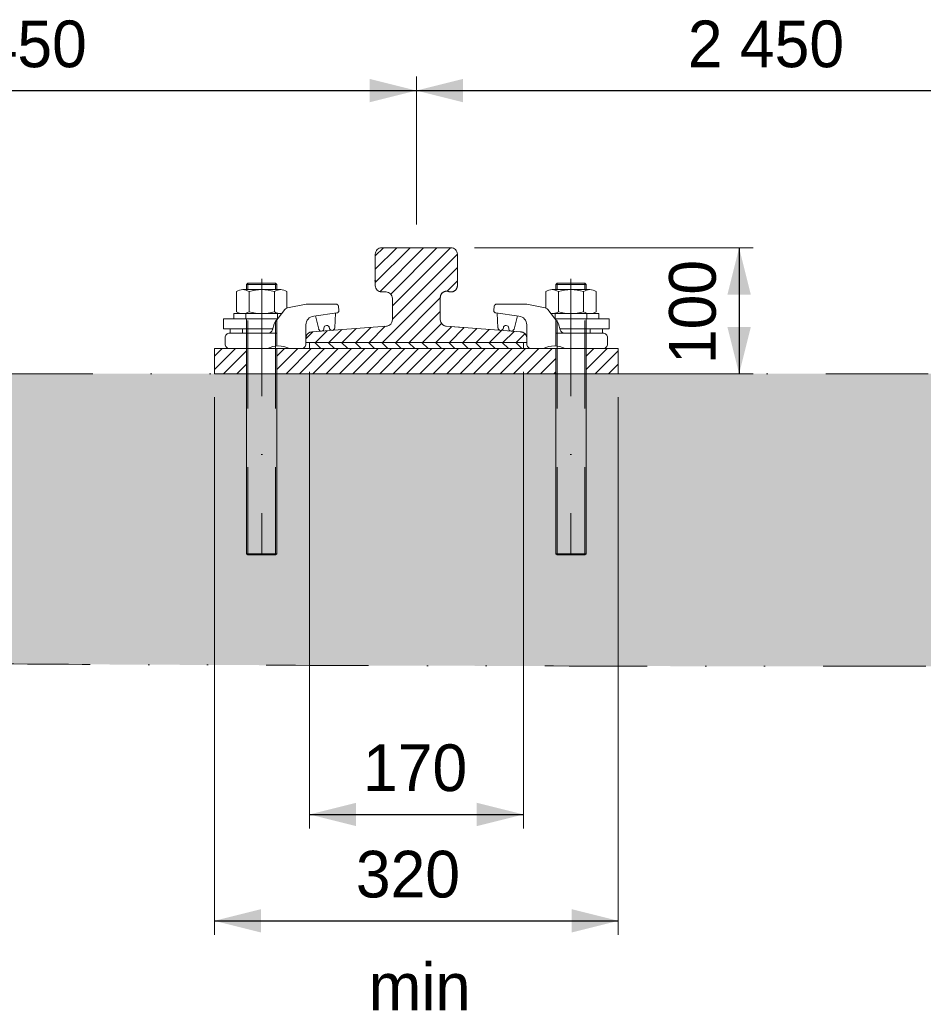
# Model space of a CAD drawing. Header units: millimetres. Extents: x -13186 to -571, y -579947 to -571037.
# Tile 26 of 31: x -3232 to -2516, y -573426 to -572646. Entities that reach past the tile are written whole.
import ezdxf
from ezdxf.enums import TextEntityAlignment as Align

# ---------------------------------------------------------------- set-up
doc = ezdxf.new("R2010")
doc.units = ezdxf.units.MM
doc.header["$MEASUREMENT"] = 0
for name, pattern in [('DGN Style 2', [116.014736, 69.608842, -46.405895]), ('DGN Style 4', [185.739593, 92.811789, -46.405895, 0.116015, -46.405895]), ('DGN Style 6', [220.660029, 0.116015, -46.405895, 81.210315, -46.405895, 0.116015, -46.405895])]:
    doc.linetypes.add(name, pattern=pattern)
doc.styles.add('Style-ENGINEERING', font='ENGINEERING.shx')
doc.styles.add('Style-ENGINEERING_0', font='ENGINEERING.shx')
doc.dimstyles.new('MetricMM', dxfattribs={"dimtxt": 3, "dimasz": 3, "dimexe": 1.5, "dimexo": 1.5, "dimgap": 1.5, "dimtad": 1, "dimdec": 0, "dimzin": 7, "dimtxsty": 'Style-ENGINEERING_0', "dimcen": 0.09, "dimclrd": 1, "dimclre": 1, "dimclrt": 7, "dimadec": 0, "dimazin": 3, "dimtfac": 1, "dimtdec": 0, "dimtofl": 0, "dimtmove": 0, "dimatfit": 3, "dimfxl": 1, "dimtzin": 7, "dimlwd": -1, "dimlwe": 0, "dimarcsym": 0})

# ---------------------------------------------------------------- blocks, each defined once
blk = doc.blocks.new('*U237')
at = {"color": 7, "linetype": 'Continuous', "lineweight": 0}
for p, q in [((-12.02, 13.97), (-13.02, 12.97)), ((-13.02, 12.97), (-13.02, 8.97)), ((9.98, 13.97), (-12.02, 13.97)), ((9.98, 13.97), (10.98, 12.97)), ((10.98, 12.97), (10.98, 8.97))]:
    blk.add_line(p, q, dxfattribs=at)
at = {"color": 7, "linetype": 'DGN Style 2', "lineweight": 0}
for p, q in [((10.98, 12.97), (-13.02, 12.97)), ((-12.02, 13.97), (-12.02, 8.97)), ((9.98, 13.97), (9.98, 8.97))]:
    blk.add_line(p, q, dxfattribs=at)
at = {"color": 7, "linetype": 'Continuous', "lineweight": 0, "flags": 128}
for points in [[(-16.02, 8.97), (13.97, 8.97)], [(-21.01, -5.57), (-21.01, 7.5)], [(-11.02, -8.56), (-11.02, 7.5)], [(8.97, 7.5), (8.97, -8.56)], [(18.97, 7.5), (18.97, -8.56)], [(-16.83, -10.03), (20.98, -10.03), (20.98, -14.03), (-13.75, -14.03)], [(13.97, -10.03), (-16.02, -10.03)]]:
    blk.add_lwpolyline(points, dxfattribs=at)
at = {"color": 7, "linetype": 'DGN Style 2', "lineweight": 0, "flags": 128}
for points in [[(-13.52, -14.03), (-13.52, -10.03)], [(11.48, -10.03), (11.48, -14.03)]]:
    blk.add_lwpolyline(points, dxfattribs=at)
at = {"color": 7, "linetype": 'Continuous', "lineweight": 0}
for centre, radius, start, end in [((-16.02, -0.24), 9.21, 57.13277, 122.86723), ((-1.02, -25.65), 34.62, 73.22135, 106.77865), ((13.97, -0.82), 9.21, 237.13277, 302.86723)]:
    blk.add_arc(centre, radius, start, end, dxfattribs=at)
at = {"color": 7, "linetype": 'Continuous', "lineweight": 0, "extrusion": (0, 0, -1)}
for centre, radius, start, end in [((-13.97, -0.24), 9.21, 57.13277, 122.86723), ((16.02, -0.82), 9.21, 237.13277, 275.25814), ((1.02, 24.59), 34.62, 253.22135, 286.77865)]:
    blk.add_arc(centre, radius, start, end, dxfattribs=at)
blk = doc.blocks.new('*U238')
at = {"color": 7, "linetype": 'Continuous', "lineweight": 0}
for p, q in [((-12.02, 13.97), (-13.02, 12.97)), ((-13.02, 12.97), (-13.02, 8.97)), ((9.98, 13.97), (-12.02, 13.97)), ((9.98, 13.97), (10.98, 12.97)), ((10.98, 12.97), (10.98, 8.97))]:
    blk.add_line(p, q, dxfattribs=at)
at = {"color": 7, "linetype": 'DGN Style 2', "lineweight": 0}
for p, q in [((10.98, 12.97), (-13.02, 12.97)), ((-12.02, 13.97), (-12.02, 8.97)), ((9.98, 13.97), (9.98, 8.97))]:
    blk.add_line(p, q, dxfattribs=at)
at = {"color": 7, "linetype": 'Continuous', "lineweight": 0, "extrusion": (0, 0, -1), "flags": 128}
for points in [[(16.02, 8.97), (-13.97, 8.97)], [(21.01, -5.57), (21.01, 7.5)], [(11.02, -8.56), (11.02, 7.5)], [(-8.97, 7.5), (-8.97, -8.56)], [(-18.97, 7.5), (-18.97, -8.56)], [(16.83, -10.03), (-20.98, -10.03), (-20.98, -14.03), (13.75, -14.03)], [(-13.97, -10.03), (16.02, -10.03)]]:
    blk.add_lwpolyline(points, dxfattribs=at)
at = {"color": 7, "linetype": 'DGN Style 2', "lineweight": 0, "extrusion": (0, 0, -1), "flags": 128}
for points in [[(13.52, -14.03), (13.52, -10.03)], [(-11.48, -10.03), (-11.48, -14.03)]]:
    blk.add_lwpolyline(points, dxfattribs=at)
at = {"color": 7, "linetype": 'Continuous', "lineweight": 0}
for centre, radius, start, end in [((-16.02, -0.24), 9.21, 57.13277, 122.86723), ((-1.02, -25.65), 34.62, 73.22135, 106.77865), ((13.97, -0.82), 9.21, 237.13277, 302.86723)]:
    blk.add_arc(centre, radius, start, end, dxfattribs=at)
at = {"color": 7, "linetype": 'Continuous', "lineweight": 0, "extrusion": (0, 0, -1)}
for centre, radius, start, end in [((-13.97, -0.24), 9.21, 57.13277, 122.86723), ((16.02, -0.82), 9.21, 237.13277, 275.25814), ((1.02, 24.59), 34.62, 253.22135, 286.77865)]:
    blk.add_arc(centre, radius, start, end, dxfattribs=at)
blk = doc.blocks.new('*D239')
at = {"color": 1, "linetype": 'Continuous', "lineweight": 0, "transparency": 16777216}
for p, q in [((3876.04, 2567.25), (3876.04, 2205.54)), ((4045.6, 2567.25), (4045.6, 2205.54))]:
    blk.add_line(p, q, dxfattribs=at)
at = {"color": 1, "linetype": 'Continuous', "transparency": 16777216}
blk.add_line((3876.04, 2216.64), (4045.6, 2216.64), dxfattribs=at)
at = {"color": 1, "linetype": 'Continuous', "lineweight": 0, "transparency": 16777216}
blk.add_solid([(3913.04, 2207.39), (3876.04, 2216.64), (3913.04, 2225.89)], dxfattribs=at)
at = {"color": 1, "linetype": 'Continuous', "lineweight": 0, "transparency": 16777216, "extrusion": (0, 0, -1)}
blk.add_solid([(-4008.6, 2225.89), (-4045.6, 2216.64), (-4008.6, 2207.39)], dxfattribs=at)
at = {"layer": 'Defpoints', "color": 7, "linetype": 'Continuous', "lineweight": 0, "transparency": 16777216}
for p in [(3876.04, 2585.75), (4045.6, 2585.75), (3960.82, 2216.64), (4045.6, 2216.64)]:
    blk.add_point(p, dxfattribs=at)
at = {"color": 7, "linetype": 'Continuous', "lineweight": 0, "transparency": 16777216, "style": 'Style-ENGINEERING'}
blk.add_text('170', height=37, dxfattribs=at).set_placement((3918.58, 2253.64), align=Align.MIDDLE_LEFT)
blk = doc.blocks.new('*D240')
at = {"color": 1, "linetype": 'Continuous', "lineweight": 0, "transparency": 16777216}
for p, q in [((4006.82, 2665.57), (4227.66, 2665.57)), ((4139.32, 2565.75), (4227.66, 2565.75))]:
    blk.add_line(p, q, dxfattribs=at)
at = {"color": 1, "linetype": 'Continuous', "transparency": 16777216}
blk.add_line((4216.56, 2665.57), (4216.56, 2565.75), dxfattribs=at)
at = {"color": 1, "linetype": 'Continuous', "lineweight": 0, "transparency": 16777216, "extrusion": (0, 0, -1)}
blk.add_solid([(-4207.31, 2628.57), (-4216.56, 2665.57), (-4225.81, 2628.57)], dxfattribs=at)
at = {"color": 1, "linetype": 'Continuous', "lineweight": 0, "transparency": 16777216}
blk.add_solid([(4225.81, 2602.75), (4216.56, 2565.75), (4207.31, 2602.75)], dxfattribs=at)
at = {"layer": 'Defpoints', "color": 7, "linetype": 'Continuous', "lineweight": 0, "transparency": 16777216}
for p in [(3988.32, 2665.57), (4216.56, 2615.66), (4120.82, 2565.75), (4216.56, 2565.75)]:
    blk.add_point(p, dxfattribs=at)
at = {"color": 7, "linetype": 'Continuous', "lineweight": 0, "transparency": 16777216, "style": 'Style-ENGINEERING'}
blk.add_text('100', height=37, rotation=90, dxfattribs=at).set_placement((4179.56, 2573.42), align=Align.MIDDLE_LEFT)
blk = doc.blocks.new('*D241')
at = {"color": 1, "linetype": 'Continuous', "lineweight": 0, "transparency": 16777216}
for p, q in [((3800.82, 2547.25), (3800.82, 2121.25)), ((4120.82, 2547.25), (4120.82, 2121.25))]:
    blk.add_line(p, q, dxfattribs=at)
at = {"color": 1, "linetype": 'Continuous', "transparency": 16777216}
blk.add_line((3800.82, 2132.35), (4120.82, 2132.35), dxfattribs=at)
at = {"color": 1, "linetype": 'Continuous', "lineweight": 0, "transparency": 16777216}
blk.add_solid([(3837.82, 2123.1), (3800.82, 2132.35), (3837.82, 2141.6)], dxfattribs=at)
at = {"color": 1, "linetype": 'Continuous', "lineweight": 0, "transparency": 16777216, "extrusion": (0, 0, -1)}
blk.add_solid([(-4083.82, 2141.6), (-4120.82, 2132.35), (-4083.82, 2123.1)], dxfattribs=at)
at = {"layer": 'Defpoints', "color": 7, "linetype": 'Continuous', "lineweight": 0, "transparency": 16777216}
for p in [(3800.82, 2565.75), (4120.82, 2565.75), (3960.82, 2132.35), (4120.82, 2132.35)]:
    blk.add_point(p, dxfattribs=at)
at = {"color": 7, "linetype": 'Continuous', "lineweight": 0, "transparency": 16777216, "style": 'Style-ENGINEERING'}
blk.add_text('320', height=37, dxfattribs=at).set_placement((3912.9, 2169.35), align=Align.MIDDLE_LEFT)
blk = doc.blocks.new('*D266')
at = {"color": 1, "linetype": 'Continuous', "lineweight": 0, "transparency": 16777216}
for p, q in [((3360.82, 2684.07), (3360.82, 2801.25)), ((3960.82, 2684.07), (3960.82, 2801.25))]:
    blk.add_line(p, q, dxfattribs=at)
at = {"color": 1, "linetype": 'Continuous', "transparency": 16777216}
blk.add_line((3360.82, 2790.15), (3960.82, 2790.15), dxfattribs=at)
at = {"color": 1, "linetype": 'Continuous', "lineweight": 0, "transparency": 16777216}
blk.add_solid([(3397.82, 2780.9), (3360.82, 2790.15), (3397.82, 2799.4)], dxfattribs=at)
at = {"color": 1, "linetype": 'Continuous', "lineweight": 0, "transparency": 16777216, "extrusion": (0, 0, -1)}
blk.add_solid([(-3923.82, 2799.4), (-3960.82, 2790.15), (-3923.82, 2780.9)], dxfattribs=at)
at = {"layer": 'Defpoints', "color": 7, "linetype": 'Continuous', "lineweight": 0, "transparency": 16777216}
for p in [(3660.82, 2790.15), (3960.82, 2790.15), (3360.82, 2665.57), (3960.82, 2665.57)]:
    blk.add_point(p, dxfattribs=at)
at = {"color": 7, "linetype": 'Continuous', "lineweight": 0, "transparency": 16777216, "style": 'Style-ENGINEERING'}
blk.add_text('2 450', height=37, dxfattribs=at).set_placement((3575.91, 2827.15), align=Align.MIDDLE_LEFT)
blk = doc.blocks.new('*D267')
at = {"color": 1, "linetype": 'Continuous', "lineweight": 0, "transparency": 16777216}
for p, q in [((3960.82, 2684.07), (3960.82, 2801.25)), ((4560.82, 2684.07), (4560.82, 2801.25))]:
    blk.add_line(p, q, dxfattribs=at)
at = {"color": 1, "linetype": 'Continuous', "transparency": 16777216}
blk.add_line((3960.82, 2790.15), (4560.82, 2790.15), dxfattribs=at)
at = {"color": 1, "linetype": 'Continuous', "lineweight": 0, "transparency": 16777216}
blk.add_solid([(3997.82, 2780.9), (3960.82, 2790.15), (3997.82, 2799.4)], dxfattribs=at)
at = {"color": 1, "linetype": 'Continuous', "lineweight": 0, "transparency": 16777216, "extrusion": (0, 0, -1)}
blk.add_solid([(-4523.82, 2799.4), (-4560.82, 2790.15), (-4523.82, 2780.9)], dxfattribs=at)
at = {"layer": 'Defpoints', "color": 7, "linetype": 'Continuous', "lineweight": 0, "transparency": 16777216}
for p in [(4260.82, 2790.15), (4560.82, 2790.15), (3960.82, 2665.57), (4560.82, 2665.57)]:
    blk.add_point(p, dxfattribs=at)
at = {"color": 7, "linetype": 'Continuous', "lineweight": 0, "transparency": 16777216, "style": 'Style-ENGINEERING'}
blk.add_text('2 450', height=37, dxfattribs=at).set_placement((4175.91, 2827.15), align=Align.MIDDLE_LEFT)
blk = doc.blocks.new('*U140')
at = {"linetype": 'DGN Style 6', "lineweight": 0}
h = blk.add_hatch(dxfattribs=at)
h.set_pattern_fill('HATCH', color=5, style=0, pattern_type=2)
h.set_pattern_definition([(45, (3957.564, 2609.593), (-5.3033, 5.3033), [])])
h.paths.add_polyline_path([(4043.71, 2598.93), (3984.44, 2603.53, -0.391721), (3979.82, 2608.51), (3979.82, 2626.21, -0.523273), (3986.57, 2630.89, 0.523273), (3993.32, 2635.57), (3993.32, 2660.57, 0.414214), (3988.32, 2665.57), (3933.32, 2665.57, 0.414214), (3928.32, 2660.57), (3928.32, 2635.57, 0.414214), (3933.32, 2630.57), (3936.82, 2630.57, -0.414214), (3941.82, 2625.57), (3941.82, 2608.51, -0.391721), (3937.21, 2603.53), (3877.94, 2598.93, 0.391721), (3873.32, 2593.95), (3873.32, 2590.57), (4048.32, 2590.57), (4048.32, 2593.95, 0.391721)])
at = {"linetype": 'Continuous', "lineweight": 0}
h = blk.add_hatch(dxfattribs=at)
h.set_pattern_fill('HATCH', style=0, pattern_type=2)
h.set_pattern_definition([(135, (4045.6015, 2590.573), (5.3033, 5.3033), [])])
h.paths.add_polyline_path([(4045.6, 2590.57), (3876.04, 2590.57), (3876.04, 2585.75), (4045.6, 2585.75)])
h = blk.add_hatch(dxfattribs=at)
h.set_pattern_fill('HATCH', color=30, style=0, pattern_type=2)
h.set_pattern_definition([(45, (3800.822, 2585.751), (-5.3033, 5.3033), [])])
h.paths.add_polyline_path([(3800.82, 2585.75), (3826.32, 2585.75), (3826.32, 2565.75), (3800.82, 2565.75)])
h = blk.add_hatch(dxfattribs=at)
h.set_pattern_fill('HATCH', color=30, style=0, pattern_type=2)
h.set_pattern_definition([(45, (3850.322, 2585.751), (-5.3033, 5.3033), [])])
h.paths.add_polyline_path([(3850.32, 2585.75), (4071.32, 2585.75), (4071.32, 2565.75), (3850.32, 2565.75)])
h = blk.add_hatch(dxfattribs=at)
h.set_pattern_fill('HATCH', color=30, style=0, pattern_type=2)
h.set_pattern_definition([(45, (4095.322, 2585.751), (-5.3033, 5.3033), [])])
h.paths.add_polyline_path([(4095.32, 2585.75), (4120.82, 2585.75), (4120.82, 2565.75), (4095.32, 2565.75)])
at = {"linetype": 'DGN Style 6', "lineweight": 0}
h = blk.add_hatch(dxfattribs=at)
h.set_pattern_fill('GRAVEL', style=0, pattern_type=2)
h.set_pattern_definition([(228.0128, (616.98, 2950.734), (-3999.99996, -4500.00003), [67.268, -6659.544]), (184.96974, (571.98, 2900.734), (6000, 500.00003), [115.434, -11427.962]), (132.51045, (456.98, 2890.734), (5000, -5500), [81.394, -8058.016]), (267.2737, (261.98, 2765.734), (500, 10000), [105.119, -10406.779]), (292.83365, (256.98, 2660.734), (-2499.99998, 6000.00001), [103.078, -10204.687]), (357.2737, (296.98, 2565.734), (-10000, 500), [105.119, -10406.779]), (37.69424, (401.98, 2560.734), (-6500.00004, -4999.999947), [139.014, -13762.424]), (72.25533, (511.98, 2645.734), (3500.00007, 10999.99998), [131.244, -12993.161]), (121.42957, (551.98, 2770.734), (-4000.00004, 6499.99997), [105.475, -10442.037]), (175.23636, (496.98, 2860.734), (5500, -500.00003), [120.416, -5900.381]), (222.39744, (376.98, 2870.734), (-5999.99998, -5500.00002), [155.724, -15416.688]), (138.8141, (756.98, 2760.734), (-3500, 3000), [53.15, -5261.922]), (171.46923, (716.98, 2795.734), (6499.99999, -1000.00004), [101.118, -10010.756]), (225, (616.98, 2810.73), (-9e-14, -500), [70.71, -636.396]), (203.1986, (581.98, 2870.734), (2500, 1000), [38.08, -3769.808]), (291.8014, (546.98, 2855.73), (-500, 1500), [53.852, -2638.73]), (30.9638, (566.98, 2805.73), (1500, 1000), [87.465, -2828.011]), (161.565, (641.98, 2850.73), (1000, -500), [63.245, -1517.893]), (16.38954, (256.98, 2855.734), (5000.00001, 1499.99997), [88.6, -8771.423]), (70.3462, (341.98, 2880.734), (-2000, -5500), [74.33, -7358.704]), (293.1986, (641.98, 2950.734), (-1000, 2500), [76.157, -3731.73]), (343.61046, (671.98, 2880.734), (-5000.00001, 1499.99997), [88.6, -8771.423]), (339.444, (256.98, 2545.734), (-2500, 1000), [85.44, -4186.562]), (294.77514, (336.98, 2515.734), (-2500.00004, 5499.99998), [71.589, -7087.322]), (66.8014, (646.98, 2450.734), (1000, 2500), [76.157, -3731.73]), (17.354, (676.98, 2520.734), (-6499.99999, -2000.00004), [83.815, -8297.712]), (69.444, (401.98, 2450.734), (-1000, -2500), [42.72, -4229.282]), (101.31, (616.98, 2450.73), (-500, 2000), [25.495, -2524.015]), (165.9638, (611.98, 2475.73), (1500, -500), [103.078, -1958.475]), (186.009, (511.98, 2500.734), (5000, 500), [95.525, -9456.962]), (303.69, (566.98, 2760.73), (-500, 1000), [72.11, -1730.665]), (353.15723, (606.98, 2700.734), (8500.00001, -999.99994), [125.897, -12463.781]), (60.9454, (731.98, 2685.734), (-2000, -3500), [51.478, -5096.337]), (90, (757, 2730.73), (-500, 500), [30, -470]), (120.25644, (501.98, 2515.734), (2000, -3500), [69.462, -6876.76]), (48.0128, (466.98, 2575.734), (3999.99996, 4500.00003), [134.536, -6592.276]), (0, (557, 2675.73), (500, 500), [130, -370]), (325.30485, (686.98, 2675.734), (4999.99997, -3500.00004), [79.057, -7826.637]), (254.0546, (751.98, 2630.734), (-500, -2000), [72.8, -3567.254]), (207.64597, (731.98, 2560.734), (-9500.00003, -4999.99994), [118.532, -11734.737]), (175.42608, (626.98, 2505.734), (-6500, 499.99997), [125.4, -12414.537])])
edge = h.paths.add_edge_path()
edge.add_spline(control_points=[(-5296.8, 2387.77), (-5061.05, 2354.33), (-4448.01, 2267.38), (-3518.15, 2423.66), (-2382.85, 2198.26), (-1190.87, 2441.06), (219.36, 2221.5), (1577.77, 2448.2), (2500.09, 2318.14), (5522, 2338.51)], knot_values=[0, 0, 0, 0, 0.086667, 0.225372, 0.338783, 0.503846, 0.661211, 0.854774, 1, 1, 1, 1], degree=3, periodic=0)
edge.add_line((5522, 2338.51), (5546.87, 2565.75))
edge.add_line((5546.87, 2565.75), (2837.82, 2565.75))
edge.add_line((2837.82, 2565.75), (2812.32, 2565.75))
edge.add_line((2812.32, 2565.75), (2812.32, 2423.23))
edge.add_line((2812.32, 2423.23), (2811.32, 2422.23))
edge.add_line((2811.32, 2422.23), (2800.34, 2422.71))
edge.add_line((2800.34, 2422.71), (2800.32, 2422.23))
edge.add_line((2800.32, 2422.23), (2800.32, 2422.71))
edge.add_line((2800.32, 2422.71), (2788.32, 2423.23))
edge.add_line((2788.32, 2423.23), (2788.32, 2565.75))
edge.add_line((2788.32, 2565.75), (2567.32, 2565.75))
edge.add_line((2567.32, 2565.75), (2567.32, 2423.23))
edge.add_line((2567.32, 2423.23), (2566.32, 2422.23))
edge.add_line((2566.32, 2422.23), (2555.34, 2422.71))
edge.add_line((2555.34, 2422.71), (2555.32, 2422.23))
edge.add_line((2555.32, 2422.23), (2555.32, 2422.71))
edge.add_line((2555.32, 2422.71), (2543.32, 2423.23))
edge.add_line((2543.32, 2423.23), (2543.32, 2565.75))
edge.add_line((2543.32, 2565.75), (2517.82, 2565.75))
edge.add_line((2517.82, 2565.75), (1723.58, 2565.75))
edge.add_line((1723.58, 2565.75), (1698.08, 2565.75))
edge.add_line((1698.08, 2565.75), (1698.08, 2423.23))
edge.add_line((1698.08, 2423.23), (1697.08, 2422.23))
edge.add_line((1697.08, 2422.23), (1686.1, 2422.71))
edge.add_line((1686.1, 2422.71), (1686.08, 2422.23))
edge.add_line((1686.08, 2422.23), (1686.08, 2422.71))
edge.add_line((1686.08, 2422.71), (1674.08, 2423.23))
edge.add_line((1674.08, 2423.23), (1674.08, 2565.75))
edge.add_line((1674.08, 2565.75), (1453.08, 2565.75))
edge.add_line((1453.08, 2565.75), (1453.08, 2423.23))
edge.add_line((1453.08, 2423.23), (1452.08, 2422.23))
edge.add_line((1452.08, 2422.23), (1441.1, 2422.71))
edge.add_line((1441.1, 2422.71), (1441.08, 2422.23))
edge.add_line((1441.08, 2422.23), (1441.08, 2422.71))
edge.add_line((1441.08, 2422.71), (1429.08, 2423.23))
edge.add_line((1429.08, 2423.23), (1429.08, 2565.75))
edge.add_line((1429.08, 2565.75), (1403.58, 2565.75))
edge.add_line((1403.58, 2565.75), (-1020.68, 2565.75))
edge.add_line((-1020.68, 2565.75), (-1046.18, 2565.75))
edge.add_line((-1046.18, 2565.75), (-1046.18, 2423.23))
edge.add_line((-1046.18, 2423.23), (-1047.18, 2422.23))
edge.add_line((-1047.18, 2422.23), (-1058.16, 2422.71))
edge.add_line((-1058.16, 2422.71), (-1058.18, 2422.23))
edge.add_line((-1058.18, 2422.23), (-1058.18, 2422.71))
edge.add_line((-1058.18, 2422.71), (-1070.18, 2423.23))
edge.add_line((-1070.18, 2423.23), (-1070.18, 2565.75))
edge.add_line((-1070.18, 2565.75), (-1291.18, 2565.75))
edge.add_line((-1291.18, 2565.75), (-1291.18, 2423.23))
edge.add_line((-1291.18, 2423.23), (-1292.18, 2422.23))
edge.add_line((-1292.18, 2422.23), (-1303.16, 2422.71))
edge.add_line((-1303.16, 2422.71), (-1303.18, 2422.23))
edge.add_line((-1303.18, 2422.23), (-1303.18, 2422.71))
edge.add_line((-1303.18, 2422.71), (-1315.18, 2423.23))
edge.add_line((-1315.18, 2423.23), (-1315.18, 2565.75))
edge.add_line((-1315.18, 2565.75), (-1340.68, 2565.75))
edge.add_line((-1340.68, 2565.75), (-3764.94, 2565.75))
edge.add_line((-3764.94, 2565.75), (-3790.44, 2565.75))
edge.add_line((-3790.44, 2565.75), (-3790.44, 2423.23))
edge.add_line((-3790.44, 2423.23), (-3791.44, 2422.23))
edge.add_line((-3791.44, 2422.23), (-3802.42, 2422.71))
edge.add_line((-3802.42, 2422.71), (-3802.44, 2422.23))
edge.add_line((-3802.44, 2422.23), (-3802.44, 2422.71))
edge.add_line((-3802.44, 2422.71), (-3814.44, 2423.23))
edge.add_line((-3814.44, 2423.23), (-3814.44, 2565.75))
edge.add_line((-3814.44, 2565.75), (-4035.44, 2565.75))
edge.add_line((-4035.44, 2565.75), (-4035.44, 2423.23))
edge.add_line((-4035.44, 2423.23), (-4036.44, 2422.23))
edge.add_line((-4036.44, 2422.23), (-4047.42, 2422.71))
edge.add_line((-4047.42, 2422.71), (-4047.44, 2422.23))
edge.add_line((-4047.44, 2422.23), (-4047.44, 2422.71))
edge.add_line((-4047.44, 2422.71), (-4059.44, 2423.23))
edge.add_line((-4059.44, 2423.23), (-4059.44, 2565.75))
edge.add_line((-4059.44, 2565.75), (-4084.94, 2565.75))
edge.add_line((-4084.94, 2565.75), (-4874.16, 2565.75))
edge.add_line((-4874.16, 2565.75), (-4899.66, 2565.75))
edge.add_line((-4899.66, 2565.75), (-4899.66, 2423.23))
edge.add_line((-4899.66, 2423.23), (-4900.66, 2422.23))
edge.add_line((-4900.66, 2422.23), (-4911.64, 2422.71))
edge.add_line((-4911.64, 2422.71), (-4911.66, 2422.23))
edge.add_line((-4911.66, 2422.23), (-4911.66, 2422.71))
edge.add_line((-4911.66, 2422.71), (-4923.66, 2423.23))
edge.add_line((-4923.66, 2423.23), (-4923.66, 2565.75))
edge.add_line((-4923.66, 2565.75), (-5144.66, 2565.75))
edge.add_line((-5144.66, 2565.75), (-5144.66, 2423.23))
edge.add_line((-5144.66, 2423.23), (-5145.66, 2422.23))
edge.add_line((-5145.66, 2422.23), (-5156.64, 2422.71))
edge.add_line((-5156.64, 2422.71), (-5156.66, 2422.23))
edge.add_line((-5156.66, 2422.23), (-5156.66, 2422.71))
edge.add_line((-5156.66, 2422.71), (-5168.66, 2423.23))
edge.add_line((-5168.66, 2423.23), (-5168.66, 2565.75))
edge.add_line((-5168.66, 2565.75), (-5194.16, 2565.75))
edge.add_line((-5194.16, 2565.75), (-5296.8, 2565.75))
edge.add_line((-5296.8, 2565.75), (-5296.8, 2387.77))
at = {"color": 1, "linetype": 'DGN Style 4', "lineweight": 0}
for p, q in [((3838.32, 2640.95), (3838.32, 2422.23)), ((4083.32, 2640.95), (4083.32, 2422.23))]:
    blk.add_line(p, q, dxfattribs=at)
at = {"color": 3, "linetype": 'Continuous', "lineweight": 0}
for p, q in [((3896.14, 2602.24), (3896.77, 2613.8)), ((4025.51, 2602.24), (4024.88, 2613.8)), ((3883.45, 2601.06), (3880.81, 2611.7)), ((4038.19, 2601.06), (4040.84, 2611.7))]:
    blk.add_line(p, q, dxfattribs=at)
at = {"color": 7, "linetype": 'DGN Style 2', "lineweight": 0}
for p, q in [((3826.32, 2585.77), (3826.32, 2609.43)), ((3827.32, 2422.23), (3827.32, 2609.43)), ((3849.32, 2422.23), (3849.32, 2609.43)), ((3850.32, 2587.86), (3850.32, 2609.43)), ((4071.32, 2587.86), (4071.32, 2609.43)), ((4072.32, 2422.23), (4072.32, 2609.43)), ((4094.32, 2422.23), (4094.32, 2609.43)), ((4095.32, 2585.77), (4095.32, 2609.43)), ((3843.4, 2598), (3850.32, 2598)), ((4078.24, 2598), (4071.32, 2598))]:
    blk.add_line(p, q, dxfattribs=at)
at = {"color": 7, "linetype": 'Continuous', "lineweight": 0}
for p, q in [((3850.32, 2423.23), (3850.32, 2585.75)), ((4071.32, 2423.23), (4071.32, 2585.75)), ((3826.32, 2423.23), (3826.32, 2572.23)), ((4095.32, 2423.23), (4095.32, 2572.23)), ((3827.32, 2422.23), (3826.32, 2423.23)), ((3850.32, 2423.23), (3849.32, 2422.23)), ((4071.32, 2423.23), (4072.32, 2422.23)), ((4094.32, 2422.23), (4095.32, 2423.23))]:
    blk.add_line(p, q, dxfattribs=at)
at = {"color": 5, "linetype": 'Continuous', "lineweight": 0, "flags": 128}
blk.add_lwpolyline([(4048.32, 2593.95), (4048.32, 2590.57), (3873.32, 2590.57), (3873.32, 2593.95, -0.391721), (3877.94, 2598.93), (3937.21, 2603.53, 0.391721), (3941.82, 2608.51), (3941.82, 2625.57, 0.414214), (3936.82, 2630.57), (3933.32, 2630.57, -0.414214), (3928.32, 2635.57), (3928.32, 2660.57, -0.414214), (3933.32, 2665.57), (3988.32, 2665.57, -0.414214), (3993.32, 2660.57), (3993.32, 2635.57, -0.523273), (3986.57, 2630.89, 0.523273), (3979.82, 2626.21), (3979.82, 2608.51, 0.391721), (3984.44, 2603.53), (4043.71, 2598.93, -0.391721), (4048.32, 2593.95)], format="xyb", close=True, dxfattribs=at)
at = {"color": 5, "linetype": 'DGN Style 6', "lineweight": 0, "flags": 128}
blk.add_lwpolyline([(4043.71, 2598.93), (3984.44, 2603.53, -0.391721), (3979.82, 2608.51), (3979.82, 2626.21, -0.523273), (3986.57, 2630.89, 0.523273), (3993.32, 2635.57), (3993.32, 2660.57, 0.414214), (3988.32, 2665.57), (3933.32, 2665.57, 0.414214), (3928.32, 2660.57), (3928.32, 2635.57, 0.414214), (3933.32, 2630.57), (3936.82, 2630.57, -0.414214), (3941.82, 2625.57), (3941.82, 2608.51, -0.391721), (3937.21, 2603.53), (3877.94, 2598.93, 0.391721), (3873.32, 2593.95), (3873.32, 2590.57), (4048.32, 2590.57), (4048.32, 2593.95, 0.391721), (4043.71, 2598.93)], format="xyb", close=True, dxfattribs=at)
at = {"color": 3, "linetype": 'Continuous', "lineweight": 0, "flags": 128}
for points in [[(3873.32, 2589.34), (3873.32, 2604.47, -0.3764), (3879.52, 2611.53), (3897.83, 2613.94, 0.403512), (3899.37, 2615.88), (3899.04, 2619.36, 0.386905), (3897.27, 2620.98), (3874.08, 2620.98, 0.049064), (3873.39, 2620.91), (3858.77, 2618, 0.181534), (3856.64, 2616.68), (3848.77, 2606.47, 0.094971), (3848.16, 2605.27), (3846.83, 2600.59, -0.335046), (3843.4, 2598), (3812.85, 2598, 0.414214), (3809.29, 2594.44), (3809.29, 2589.34, 0.414214), (3812.85, 2585.77), (3842.81, 2585.77, -0.244843), (3860.19, 2585.77), (3869.76, 2585.77, 0.414214), (3873.32, 2589.34)], [(4048.32, 2589.34), (4048.32, 2604.47, 0.3764), (4042.12, 2611.53), (4023.82, 2613.94, -0.403512), (4022.27, 2615.88), (4022.6, 2619.36, -0.386905), (4024.38, 2620.98), (4047.56, 2620.98, -0.049064), (4048.26, 2620.91), (4062.88, 2618, -0.181534), (4065.01, 2616.68), (4072.88, 2606.47, -0.094971), (4073.48, 2605.27), (4074.82, 2600.59, 0.335046), (4078.24, 2598), (4108.79, 2598, -0.414214), (4112.35, 2594.44), (4112.35, 2589.34, -0.414214), (4108.79, 2585.77), (4078.83, 2585.77, 0.244843), (4061.45, 2585.77), (4051.88, 2585.77, -0.414214), (4048.32, 2589.34)]]:
    blk.add_lwpolyline(points, format="xyb", close=True, dxfattribs=at)
for points in [[(3847.07, 2601.43), (3808.07, 2601.43), (3808.07, 2609.43), (3851.05, 2609.43)], [(4074.58, 2601.43), (4113.57, 2601.43), (4113.57, 2609.43), (4070.6, 2609.43)], [(3813.32, 2601.43), (3813.32, 2598)], [(3823.07, 2598), (3823.07, 2601.43)], [(4098.58, 2598), (4098.58, 2601.43)], [(4108.32, 2601.43), (4108.32, 2598)]]:
    blk.add_lwpolyline(points, dxfattribs=at)
at = {"color": 7, "linetype": 'Continuous', "lineweight": 0, "flags": 128}
for points in [[(3876.04, 2590.57), (4045.6, 2590.57), (4045.6, 2585.75), (3876.04, 2585.75), (3876.04, 2590.57)], [(4045.6, 2590.57), (3876.04, 2590.57), (3876.04, 2585.75), (4045.6, 2585.75), (4045.6, 2590.57)]]:
    blk.add_lwpolyline(points, close=True, dxfattribs=at)
at = {"color": 30, "linetype": 'Continuous', "lineweight": 0, "flags": 128}
for points in [[(4120.82, 2565.75), (3800.82, 2565.75), (3800.82, 2585.75), (4120.82, 2585.75), (4120.82, 2565.75)], [(3800.82, 2585.75), (3826.32, 2585.75), (3826.32, 2565.75), (3800.82, 2565.75), (3800.82, 2585.75)], [(3850.32, 2585.75), (4071.32, 2585.75), (4071.32, 2565.75), (3850.32, 2565.75), (3850.32, 2585.75)], [(4095.32, 2585.75), (4120.82, 2585.75), (4120.82, 2565.75), (4095.32, 2565.75), (4095.32, 2585.75)]]:
    blk.add_lwpolyline(points, close=True, dxfattribs=at)
at = {"color": 7, "linetype": 'DGN Style 2', "lineweight": 0, "flags": 128}
for points in [[(3826.32, 2423.23), (3850.32, 2423.23)], [(4095.32, 2423.23), (4071.32, 2423.23)]]:
    blk.add_lwpolyline(points, dxfattribs=at)
at = {"color": 7, "linetype": 'Continuous', "lineweight": 0, "flags": 128}
for points in [[(3827.32, 2422.23), (3849.32, 2422.23)], [(4094.32, 2422.23), (4072.32, 2422.23)]]:
    blk.add_lwpolyline(points, dxfattribs=at)
at = {"color": 3, "linetype": 'Continuous', "lineweight": 0}
for centre, start, end in [((3885.5, 2601.65), 191.8088, 4.44137), ((3889.75, 2601.98), 4.44113, 184.44089), ((3894.01, 2602.31), 184.44113, 357.90566)]:
    blk.add_arc(centre, 2.13, start, end, dxfattribs=at)
at = {"color": 3, "linetype": 'Continuous', "lineweight": 0, "extrusion": (0, 0, -1)}
for centre, start, end in [((-4027.64, 2602.31), 184.44113, 357.90566), ((-4031.89, 2601.98), 4.44113, 184.44089), ((-4036.14, 2601.65), 191.8088, 4.44137)]:
    blk.add_arc(centre, 2.13, start, end, dxfattribs=at)
at = {"color": 7, "linetype": 'DGN Style 6', "lineweight": 0}
blk.add_open_spline([(-5296.8, 2387.77), (-5061.05, 2354.33), (-4448.01, 2267.38), (-3518.15, 2423.66), (-2382.85, 2198.26), (-1190.87, 2441.06), (219.36, 2221.5), (1577.77, 2448.2), (2500.09, 2318.14), (5522, 2338.51), (5530.29, 2414.26), (5538.58, 2490.01), (5546.87, 2565.75), (4643.85, 2565.75), (3740.84, 2565.75), (2837.82, 2565.75), (2829.32, 2565.75), (2820.82, 2565.75), (2812.32, 2565.75), (2812.32, 2518.24), (2812.32, 2470.74), (2812.32, 2423.23), (2811.99, 2422.89), (2811.65, 2422.56), (2811.32, 2422.23), (2807.66, 2422.39), (2804, 2422.55), (2800.34, 2422.71), (2800.34, 2422.55), (2800.33, 2422.39), (2800.32, 2422.23), (2800.32, 2422.39), (2800.32, 2422.55), (2800.32, 2422.71), (2796.32, 2422.88), (2792.32, 2423.05), (2788.32, 2423.23), (2788.32, 2470.74), (2788.32, 2518.24), (2788.32, 2565.75), (2714.65, 2565.75), (2640.99, 2565.75), (2567.32, 2565.75), (2567.32, 2518.24), (2567.32, 2470.74), (2567.32, 2423.23), (2566.99, 2422.89), (2566.65, 2422.56), (2566.32, 2422.23), (2562.66, 2422.39), (2559, 2422.55), (2555.34, 2422.71), (2555.34, 2422.55), (2555.33, 2422.39), (2555.32, 2422.23), (2555.32, 2422.39), (2555.32, 2422.55), (2555.32, 2422.71), (2551.32, 2422.88), (2547.32, 2423.05), (2543.32, 2423.23), (2543.32, 2470.74), (2543.32, 2518.24), (2543.32, 2565.75), (2534.82, 2565.75), (2526.32, 2565.75), (2517.82, 2565.75), (2253.07, 2565.75), (1988.33, 2565.75), (1723.58, 2565.75), (1715.08, 2565.75), (1706.58, 2565.75), (1698.08, 2565.75), (1698.08, 2518.24), (1698.08, 2470.74), (1698.08, 2423.23), (1697.75, 2422.89), (1697.41, 2422.56), (1697.08, 2422.23), (1693.42, 2422.39), (1689.76, 2422.55), (1686.1, 2422.71), (1686.09, 2422.55), (1686.09, 2422.39), (1686.08, 2422.23), (1686.08, 2422.39), (1686.08, 2422.55), (1686.08, 2422.71), (1682.08, 2422.88), (1678.08, 2423.05), (1674.08, 2423.23), (1674.08, 2470.74), (1674.08, 2518.24), (1674.08, 2565.75), (1600.41, 2565.75), (1526.75, 2565.75), (1453.08, 2565.75), (1453.08, 2518.24), (1453.08, 2470.74), (1453.08, 2423.23), (1452.75, 2422.89), (1452.41, 2422.56), (1452.08, 2422.23), (1448.42, 2422.39), (1444.76, 2422.55), (1441.1, 2422.71), (1441.09, 2422.55), (1441.09, 2422.39), (1441.08, 2422.23), (1441.08, 2422.39), (1441.08, 2422.55), (1441.08, 2422.71), (1437.08, 2422.88), (1433.08, 2423.05), (1429.08, 2423.23), (1429.08, 2470.74), (1429.08, 2518.24), (1429.08, 2565.75), (1420.58, 2565.75), (1412.08, 2565.75), (1403.58, 2565.75), (595.49, 2565.75), (-212.59, 2565.75), (-1020.68, 2565.75), (-1029.18, 2565.75), (-1037.68, 2565.75), (-1046.18, 2565.75), (-1046.18, 2518.24), (-1046.18, 2470.74), (-1046.18, 2423.23), (-1046.51, 2422.89), (-1046.85, 2422.56), (-1047.18, 2422.23), (-1050.84, 2422.39), (-1054.5, 2422.55), (-1058.16, 2422.71), (-1058.16, 2422.55), (-1058.17, 2422.39), (-1058.18, 2422.23), (-1058.18, 2422.39), (-1058.18, 2422.55), (-1058.18, 2422.71), (-1062.18, 2422.88), (-1066.18, 2423.05), (-1070.18, 2423.23), (-1070.18, 2470.74), (-1070.18, 2518.24), (-1070.18, 2565.75), (-1143.85, 2565.75), (-1217.51, 2565.75), (-1291.18, 2565.75), (-1291.18, 2518.24), (-1291.18, 2470.74), (-1291.18, 2423.23), (-1291.51, 2422.89), (-1291.85, 2422.56), (-1292.18, 2422.23), (-1295.84, 2422.39), (-1299.5, 2422.55), (-1303.16, 2422.71), (-1303.16, 2422.55), (-1303.17, 2422.39), (-1303.18, 2422.23), (-1303.18, 2422.39), (-1303.18, 2422.55), (-1303.18, 2422.71), (-1307.18, 2422.88), (-1311.18, 2423.05), (-1315.18, 2423.23), (-1315.18, 2470.74), (-1315.18, 2518.24), (-1315.18, 2565.75), (-1323.68, 2565.75), (-1332.18, 2565.75), (-1340.68, 2565.75), (-2148.76, 2565.75), (-2956.85, 2565.75), (-3764.94, 2565.75), (-3773.44, 2565.75), (-3781.94, 2565.75), (-3790.44, 2565.75), (-3790.44, 2518.24), (-3790.44, 2470.74), (-3790.44, 2423.23), (-3790.77, 2422.89), (-3791.1, 2422.56), (-3791.44, 2422.23), (-3795.1, 2422.39), (-3798.76, 2422.55), (-3802.42, 2422.71), (-3802.42, 2422.55), (-3802.43, 2422.39), (-3802.44, 2422.23), (-3802.44, 2422.39), (-3802.44, 2422.55), (-3802.44, 2422.71), (-3806.44, 2422.88), (-3810.44, 2423.05), (-3814.44, 2423.23), (-3814.44, 2470.74), (-3814.44, 2518.24), (-3814.44, 2565.75), (-3888.1, 2565.75), (-3961.77, 2565.75), (-4035.44, 2565.75), (-4035.44, 2518.24), (-4035.44, 2470.74), (-4035.44, 2423.23), (-4035.77, 2422.89), (-4036.1, 2422.56), (-4036.44, 2422.23), (-4040.1, 2422.39), (-4043.76, 2422.55), (-4047.42, 2422.71), (-4047.42, 2422.55), (-4047.43, 2422.39), (-4047.44, 2422.23), (-4047.44, 2422.39), (-4047.44, 2422.55), (-4047.44, 2422.71), (-4051.44, 2422.88), (-4055.44, 2423.05), (-4059.44, 2423.23), (-4059.44, 2470.74), (-4059.44, 2518.24), (-4059.44, 2565.75), (-4067.94, 2565.75), (-4076.44, 2565.75), (-4084.94, 2565.75), (-4348.01, 2565.75), (-4611.09, 2565.75), (-4874.16, 2565.75), (-4882.66, 2565.75), (-4891.16, 2565.75), (-4899.66, 2565.75), (-4899.66, 2518.24), (-4899.66, 2470.74), (-4899.66, 2423.23), (-4900, 2422.89), (-4900.33, 2422.56), (-4900.66, 2422.23), (-4904.32, 2422.39), (-4907.98, 2422.55), (-4911.64, 2422.71), (-4911.65, 2422.55), (-4911.66, 2422.39), (-4911.66, 2422.23), (-4911.66, 2422.39), (-4911.66, 2422.55), (-4911.66, 2422.71), (-4915.66, 2422.88), (-4919.66, 2423.05), (-4923.66, 2423.23), (-4923.66, 2470.74), (-4923.66, 2518.24), (-4923.66, 2565.75), (-4997.33, 2565.75), (-5071, 2565.75), (-5144.66, 2565.75), (-5144.66, 2518.24), (-5144.66, 2470.74), (-5144.66, 2423.23), (-5145, 2422.89), (-5145.33, 2422.56), (-5145.66, 2422.23), (-5149.32, 2422.39), (-5152.98, 2422.55), (-5156.64, 2422.71), (-5156.65, 2422.55), (-5156.66, 2422.39), (-5156.66, 2422.23), (-5156.66, 2422.39), (-5156.66, 2422.55), (-5156.66, 2422.71), (-5160.66, 2422.88), (-5164.66, 2423.05), (-5168.66, 2423.23), (-5168.66, 2470.74), (-5168.66, 2518.24), (-5168.66, 2565.75), (-5177.16, 2565.75), (-5185.66, 2565.75), (-5194.16, 2565.75), (-5228.37, 2565.75), (-5262.59, 2565.75), (-5296.8, 2565.75), (-5296.8, 2506.42), (-5296.8, 2447.1), (-5296.8, 2387.77)], degree=3, knots=[0, 0, 0, 0, 0.001044, 0.002715, 0.004082, 0.00607, 0.007966, 0.010298, 0.012048, 0.012048, 0.012048, 0.024096, 0.024096, 0.024096, 0.03012, 0.03012, 0.03012, 0.036145, 0.036145, 0.036145, 0.048193, 0.048193, 0.048193, 0.060241, 0.060241, 0.060241, 0.072289, 0.072289, 0.072289, 0.078313, 0.078313, 0.078313, 0.084337, 0.084337, 0.084337, 0.096386, 0.096386, 0.096386, 0.108434, 0.108434, 0.108434, 0.120482, 0.120482, 0.120482, 0.13253, 0.13253, 0.13253, 0.144578, 0.144578, 0.144578, 0.156627, 0.156627, 0.156627, 0.162651, 0.162651, 0.162651, 0.168675, 0.168675, 0.168675, 0.180723, 0.180723, 0.180723, 0.192771, 0.192771, 0.192771, 0.204819, 0.204819, 0.204819, 0.210843, 0.210843, 0.210843, 0.216867, 0.216867, 0.216867, 0.228916, 0.228916, 0.228916, 0.240964, 0.240964, 0.240964, 0.253012, 0.253012, 0.253012, 0.259036, 0.259036, 0.259036, 0.26506, 0.26506, 0.26506, 0.277108, 0.277108, 0.277108, 0.289157, 0.289157, 0.289157, 0.301205, 0.301205, 0.301205, 0.313253, 0.313253, 0.313253, 0.325301, 0.325301, 0.325301, 0.337349, 0.337349, 0.337349, 0.349398, 0.349398, 0.349398, 0.361446, 0.361446, 0.361446, 0.373494, 0.373494, 0.373494, 0.385542, 0.385542, 0.385542, 0.39759, 0.39759, 0.39759, 0.409639, 0.409639, 0.409639, 0.421687, 0.421687, 0.421687, 0.433735, 0.433735, 0.433735, 0.445783, 0.445783, 0.445783, 0.457831, 0.457831, 0.457831, 0.46988, 0.46988, 0.46988, 0.481928, 0.481928, 0.481928, 0.493976, 0.493976, 0.493976, 0.506024, 0.506024, 0.506024, 0.518072, 0.518072, 0.518072, 0.53012, 0.53012, 0.53012, 0.542169, 0.542169, 0.542169, 0.554217, 0.554217, 0.554217, 0.560241, 0.560241, 0.560241, 0.566265, 0.566265, 0.566265, 0.578313, 0.578313, 0.578313, 0.590361, 0.590361, 0.590361, 0.60241, 0.60241, 0.60241, 0.614458, 0.614458, 0.614458, 0.626506, 0.626506, 0.626506, 0.638554, 0.638554, 0.638554, 0.650602, 0.650602, 0.650602, 0.662651, 0.662651, 0.662651, 0.668675, 0.668675, 0.668675, 0.674699, 0.674699, 0.674699, 0.686747, 0.686747, 0.686747, 0.698795, 0.698795, 0.698795, 0.710843, 0.710843, 0.710843, 0.722892, 0.722892, 0.722892, 0.73494, 0.73494, 0.73494, 0.746988, 0.746988, 0.746988, 0.759036, 0.759036, 0.759036, 0.771084, 0.771084, 0.771084, 0.783133, 0.783133, 0.783133, 0.795181, 0.795181, 0.795181, 0.807229, 0.807229, 0.807229, 0.813253, 0.813253, 0.813253, 0.819277, 0.819277, 0.819277, 0.831325, 0.831325, 0.831325, 0.843373, 0.843373, 0.843373, 0.855422, 0.855422, 0.855422, 0.861446, 0.861446, 0.861446, 0.86747, 0.86747, 0.86747, 0.879518, 0.879518, 0.879518, 0.891566, 0.891566, 0.891566, 0.903614, 0.903614, 0.903614, 0.915663, 0.915663, 0.915663, 0.927711, 0.927711, 0.927711, 0.939759, 0.939759, 0.939759, 0.945783, 0.945783, 0.945783, 0.951807, 0.951807, 0.951807, 0.963855, 0.963855, 0.963855, 0.975904, 0.975904, 0.975904, 0.981928, 0.981928, 0.981928, 0.987952, 0.987952, 0.987952, 1, 1, 1, 1], dxfattribs=at)
at = {"color": 7, "linetype": 'Continuous', "lineweight": 0, "extrusion": (0, 0, -1)}
blk.add_blockref('*U238', (-3837.3, 2623.46), dxfattribs=at)
at = {"color": 7, "linetype": 'Continuous', "lineweight": 0}
blk.add_blockref('*U237', (4084.34, 2623.46), dxfattribs=at)
at = {"insert": (3963.43, 2080.12), "char_height": 37.5, "attachment_point": 5, "line_spacing_factor": 1.2, "style": 'Style-ENGINEERING'}
blk.add_mtext('min', dxfattribs=at)
at = {"color": 1, "linetype": 'Continuous'}
for base, p1, p2, override, picture, middle in [((3960.82, 2790.15), (3360.82, 2665.57), (3960.82, 2665.57), {"dimtxt": 37, "dimasz": 37, "dimexe": 11.1, "dimexo": 18.5, "dimgap": 18.5, "dimlfac": 4.083333}, '*D266', (3660.82, 2790.15)), ((4560.82, 2790.15), (3960.82, 2665.57), (4560.82, 2665.57), {"dimtxt": 37, "dimasz": 37, "dimexe": 11.1, "dimexo": 18.5, "dimgap": 18.5, "dimlfac": 4.083333}, '*D267', (4260.82, 2790.15)), ((4045.6, 2216.64), (3876.04, 2585.75), (4045.6, 2585.75), {"dimtxt": 37, "dimasz": 37, "dimexe": 11.1, "dimexo": 18.5, "dimgap": 18.5}, '*D239', (3960.82, 2216.64)), ((4120.82, 2132.35), (3800.82, 2565.75), (4120.82, 2565.75), {"dimtxt": 37, "dimasz": 37, "dimexe": 11.1, "dimexo": 18.5, "dimgap": 18.5}, '*D241', (3960.82, 2132.35))]:
    dim = blk.add_linear_dim(base=base, p1=p1, p2=p2, text='\\FSTANDARD;<>', dimstyle='MetricMM', override=override, dxfattribs=at)
    dim.commit()
    dim.dimension.update_dxf_attribs({"geometry": picture, "text_midpoint": middle})
dim = blk.add_linear_dim(base=(4216.56, 2565.75), p1=(3988.32, 2665.57), p2=(4120.82, 2565.75), angle=270, text='\\FSTANDARD;<>', dimstyle='MetricMM', override={"dimtxt": 37, "dimasz": 37, "dimexe": 11.1, "dimexo": 18.5, "dimgap": 18.5}, dxfattribs=at)
dim.commit()
dim.dimension.update_dxf_attribs({"geometry": '*D240', "text_midpoint": (4216.56, 2615.66)})

msp = doc.modelspace()

# ---------------------------------------------------------------- block references
at = {"color": 7, "lineweight": 13}
msp.add_blockref('*U140', (-6878.35, -575492.15), dxfattribs=at)

doc.saveas('drawing.dxf')
